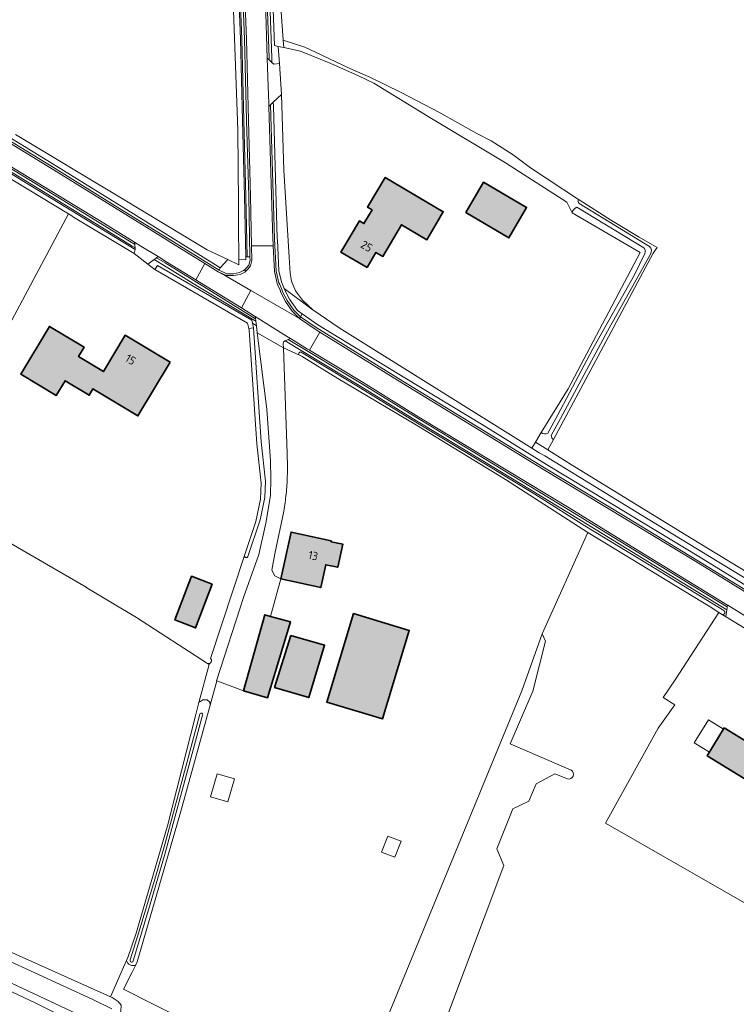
# Model space of a CAD drawing. Header units: metres. Extents: x 200031 to 204075, y 460125 to 464703.
# Tile 149 of 178: x 202222 to 202379, y 463388 to 463604. Entities that reach past the tile are written whole.
import ezdxf
from ezdxf.enums import TextEntityAlignment as Align

# ---------------------------------------------------------------- set-up
doc = ezdxf.new("R2010")
doc.units = ezdxf.units.M
doc.header["$LTSCALE"] = 2
for name, color, linetype, lineweight in [('B-WE-GR-GRAS-GV', 253, 'Continuous', 13), ('B-WE-OG-BEBOUWING-GV', 253, 'Continuous', 35), ('B-WE-OG-BEBOUWING-T18', 253, 'Continuous', 18), ('B-WE-OG-BEBOUWING_LUIFEL-GV', 253, 'Continuous', 18), ('B-WE-OG-BEBOUWING_OVERBOUWING-GV', 253, 'Continuous', 18), ('B-WE-OG-TERREIN_CULTUURSCHEIDING-GV', 253, 'Continuous', 18), ('B-WE-OG-TERREIN_ERF-GV', 253, 'Continuous', 18), ('B-WE-OG-WATER_GREPPEL-GV', 253, 'Continuous', 18), ('B-WE-OG-WATER_SLOOT-GV', 253, 'Continuous', 18), ('B-WE-OG-WEG-GV', 253, 'Continuous', 18), ('B-WE-VH-VERHARDING_ASFALT-GV', 253, 'Continuous', 18), ('B-WE-VH-VERHARDING_BETON-A', 254, 'Continuous', 25), ('B-WE-VH-VERHARDING_BETONSTRAATSTEEN-GV', 253, 'Continuous', 18), ('B-WE-VH-VERHARDING_GRASBETONSTEEN-GV', 253, 'Continuous', 18)]:
    doc.layers.add(name, color=color, linetype=linetype, lineweight=lineweight)
doc.styles.add('NLCS-ISO-M1000-T18', font='NLCS-ISO.ttf', dxfattribs={"height": 1.8})

msp = doc.modelspace()

# ---------------------------------------------------------------- hatches: boundary and pattern name
at = {"layer": 'B-WE-VH-VERHARDING_BETON-A'}
h = msp.add_hatch(color=256, dxfattribs=at)
h.dxf.hatch_style = 1
h.paths.add_polyline_path([(202298.219, 463549.756), (202300.191, 463553.085), (202301.661, 463552.214), (202305.786, 463559.176), (202311.34, 463555.885), (202314.979, 463562.028), (202302.223, 463569.587), (202298.331, 463563.018), (202299.323, 463562.431), (202297.543, 463559.427), (202296.551, 463560.015), (202292.485, 463553.153)])
h = msp.add_hatch(color=256, dxfattribs=at)
h.dxf.hatch_style = 1
h.paths.add_polyline_path([(202319.91, 463561.85), (202329.4, 463556.29), (202333.3, 463562.97), (202323.81, 463568.52)])
h = msp.add_hatch(color=256, dxfattribs=at)
h.dxf.hatch_style = 1
h.paths.add_polyline_path([(202254.932, 463528.981), (202245.062, 463534.901), (202240.262, 463526.899), (202234.781, 463530.187), (202236.024, 463532.258), (202228.397, 463536.833), (202222.097, 463526.33), (202229.895, 463521.652), (202231.841, 463524.897), (202237.141, 463521.717), (202237.958, 463523.079), (202247.837, 463517.153)])
h = msp.add_hatch(color=256, dxfattribs=at)
h.dxf.hatch_style = 1
h.paths.add_polyline_path([(202279.279, 463481.359), (202288.054, 463479.437), (202289.154, 463484.461), (202291.8, 463483.881), (202292.91, 463488.95), (202290.311, 463489.519), (202290.346, 463489.681), (202281.524, 463491.613)])
h = msp.add_hatch(color=256, dxfattribs=at)
h.dxf.hatch_style = 1
h.paths.add_polyline_path([(202264.17, 463480.19), (202259.64, 463481.91), (202255.98, 463472.31), (202260.51, 463470.58)])
h = msp.add_hatch(color=256, dxfattribs=at)
h.dxf.hatch_style = 1
h.paths.add_polyline_path([(202271.038, 463456.722), (202276.353, 463455.204), (202281.376, 463471.909), (202277.01, 463473.11), (202275.752, 463473.456)])
h = msp.add_hatch(color=256, dxfattribs=at)
h.dxf.hatch_style = 1
h.paths.add_polyline_path([(202295.239, 463473.709), (202289.367, 463454.269), (202301.606, 463450.566), (202307.519, 463470)])
h = msp.add_hatch(color=256, dxfattribs=at)
h.dxf.hatch_style = 1
h.paths.add_polyline_path([(202277.888, 463457.456), (202285.419, 463455.247), (202288.877, 463466.744), (202281.469, 463468.872)])
h = msp.add_hatch(color=256, dxfattribs=at)
h.dxf.hatch_style = 1
h.paths.add_polyline_path([(202376.78, 463448.58), (202373.02, 463442.47), (202382.06, 463436.91), (202383.399, 463439.083), (202385.673, 463442.772), (202385.82, 463443.01)])

# ---------------------------------------------------------------- linework, layer by layer
at = {"layer": 'B-WE-GR-GRAS-GV', "flags": 128}
for points in [[(202220.921, 463578.984), (202243.832, 463565.229), (202263.061, 463553.667), (202267.595, 463551.544), (202270.039, 463550.4), (202270.03, 463551.551), (202270.005, 463554.583), (202269.993, 463556.102), (202269.932, 463563.748), (202269.801, 463579.982), (202268.409, 463618.475), (202267.505, 463648.438), (202267.478, 463649.329), (202267.381, 463652.532), (202266.942, 463667.111), (202265.906, 463700.875), (202265.26, 463714.406), (202265.047, 463718.879), (202264.737, 463725.372), (202263.895, 463755.874), (202263.571, 463765.018), (202263.077, 463778.94)], [(202279.298, 463606.979), (202279.8, 463599.738), (202284.549, 463598.211), (202286.878, 463597.121), (202294.408, 463593.505), (202298.817, 463591.622), (202305.702, 463588.254), (202313.975, 463583.894), (202322.397, 463579.238), (202325.518, 463577.603), (202330.345, 463574.538), (202334.187, 463571.658), (202344.701, 463564.714), (202344.838, 463564.624), (202351.971, 463560.116), (202353.061, 463559.422), (202358.065, 463556.45), (202361.993, 463554.155), (202361.121, 463552.955), (202349.005, 463530.292), (202339.214, 463511.958), (202338.01, 463509.703), (202342.955, 463506.565), (202368.369, 463490.96), (202393.286, 463475.801)], [(202200.392, 463501.37), (202232.588, 463561.539), (202202.455, 463579.719)], [(202245.353, 463397.468), (202245.632, 463398.103), (202247.496, 463403.448), (202254.342, 463427.053), (202260.502, 463451.266), (202261.264, 463454.155), (202263.475, 463462.539), (202263.133, 463462.759), (202247.506, 463472.839), (202236.61, 463479.399), (202236.573, 463479.435), (202236.539, 463479.472), (202236.508, 463479.513), (202236.482, 463479.551), (202201.124, 463499.993)], [(202383.296, 463408.977), (202350.633, 463427.624), (202362.254, 463448.538), (202365.91, 463453.671), (202363.36, 463455.289), (202365.998, 463459.19), (202375.562, 463473.946), (202373.67, 463475.197), (202346.8, 463491.562), (202336.744, 463469.289), (202337.449, 463467.643), (202334.71, 463456.656), (202329.728, 463445.098), (202343.105, 463439.331)], [(202343.105, 463439.331), (202329.728, 463445.098), (202334.71, 463456.656), (202337.449, 463467.643), (202336.744, 463469.289), (202332.254, 463456.724), (202295.571, 463367.591), (202296.198, 463367.214), (202296.41, 463366.453), (202303.352, 463363.145), (202306.878, 463361.413)], [(202342.279, 463437.365), (202339.541, 463438.49), (202335.403, 463436.267), (202333.765, 463432.461), (202330.29, 463430.821), (202326.744, 463421.99), (202328.299, 463418.343), (202306.878, 463361.413)], [(202306.878, 463361.413), (202328.299, 463418.343), (202326.744, 463421.99), (202330.29, 463430.821), (202333.765, 463432.461), (202335.403, 463436.267), (202339.541, 463438.49), (202342.279, 463437.365)], [(202238.2, 463381.751), (202225.424, 463388.062), (202200.503, 463399.781)], [(202217.265, 463400.464), (202241.793, 463389.485), (202244.7, 463395.979), (202245.353, 463397.468)], [(202245.353, 463397.468), (202244.7, 463395.979), (202241.793, 463389.485), (202242.176, 463389.313), (202243.522, 463388.473), (202244.135, 463387.632), (202244.099, 463386.365), (202242.559, 463382.234), (202241.73, 463381.201), (202240.551, 463381.091), (202238.2, 463381.751), (202247.494, 463377.237)], [(202258.465, 463384.215), (202244.678, 463391.142), (202246.577, 463394.917), (202247.365, 463396.485)]]:
    msp.add_lwpolyline(points, dxfattribs=at)
msp.add_lwpolyline([(202271.26, 463486.466), (202263.806, 463463.85), (202263.842, 463463.814), (202263.875, 463463.775), (202263.905, 463463.734), (202263.932, 463463.69), (202263.955, 463463.645), (202263.975, 463463.598), (202263.991, 463463.549), (202264.003, 463463.5), (202264.012, 463463.449), (202264.016, 463463.399), (202264.016, 463463.347), (202264.012, 463463.296), (202264.005, 463463.246), (202263.993, 463463.196), (202263.977, 463463.148), (202263.958, 463463.1), (202263.935, 463463.055), (202263.909, 463463.011), (202263.879, 463462.969), (202263.846, 463462.93), (202263.81, 463462.894), (202263.772, 463462.86), (202263.731, 463462.83), (202263.687, 463462.803), (202263.642, 463462.779), (202263.595, 463462.759), (202263.547, 463462.743), (202263.497, 463462.731), (202263.447, 463462.722), (202263.396, 463462.718), (202263.345, 463462.717), (202263.294, 463462.721), (202263.243, 463462.728), (202263.194, 463462.74), (202263.145, 463462.755), (202263.133, 463462.759), (202263.475, 463462.539), (202261.264, 463454.155), (202262.123, 463454.734), (202263.038, 463454.76), (202263.663, 463454.243), (202263.728, 463453.621), (202265.2, 463458.923), (202265.092, 463458.963), (202271.059, 463477.223), (202274.45, 463486.676), (202275.986, 463493.579), (202276.98, 463499.703), (202277.069, 463503.355), (202277.021, 463507.272), (202276.157, 463518.639), (202274.161, 463534.832), (202274.084, 463535.457), (202273.901, 463536.941), (202273.035, 463537.518), (202273.282, 463536.528), (202274.955, 463511.46), (202275.926, 463502.842), (202275.742, 463499.239), (202274.7, 463494.302), (202272.041, 463486.234), (202272.019, 463486.2), (202271.994, 463486.167), (202271.967, 463486.137), (202271.936, 463486.11), (202271.903, 463486.087), (202271.867, 463486.066), (202271.83, 463486.049), (202271.791, 463486.036), (202271.752, 463486.027), (202271.711, 463486.021), (202271.67, 463486.02), (202271.63, 463486.023), (202271.589, 463486.029), (202271.55, 463486.04), (202271.511, 463486.054), (202271.475, 463486.072), (202271.44, 463486.093), (202271.408, 463486.118), (202271.378, 463486.146), (202271.351, 463486.177), (202271.327, 463486.21), (202271.306, 463486.245), (202271.289, 463486.282), (202271.276, 463486.321), (202271.266, 463486.36), (202271.261, 463486.401), (202271.259, 463486.442)], close=True, dxfattribs=at)
at = {"layer": 'B-WE-GR-GRAS-GV'}
for points in [[(202343.105, 463439.331, -0.8575134), (202342.279, 463437.365)], [(202342.279, 463437.365, 0.8575134), (202343.105, 463439.331)], [(202247.365, 463396.485, -0.4961134), (202245.353, 463397.468)]]:
    msp.add_lwpolyline(points, format="xyb", dxfattribs=at)
at = {"layer": 'B-WE-OG-BEBOUWING-GV', "flags": 128}
for points in [[(202298.219, 463549.756), (202300.191, 463553.085), (202301.661, 463552.214), (202305.786, 463559.176), (202311.34, 463555.885), (202314.979, 463562.028), (202302.223, 463569.587), (202298.331, 463563.018), (202299.323, 463562.431), (202297.543, 463559.427), (202296.551, 463560.015), (202292.485, 463553.153)], [(202319.91, 463561.85), (202329.4, 463556.29), (202333.3, 463562.97), (202323.81, 463568.52)], [(202254.932, 463528.981), (202245.062, 463534.901), (202240.262, 463526.899), (202234.781, 463530.187), (202236.024, 463532.258), (202228.397, 463536.833), (202222.097, 463526.33), (202229.895, 463521.652), (202231.841, 463524.897), (202237.141, 463521.717), (202237.958, 463523.079), (202247.837, 463517.153)], [(202279.279, 463481.359), (202288.054, 463479.437), (202289.154, 463484.461), (202291.8, 463483.881), (202292.91, 463488.95), (202290.311, 463489.519), (202290.346, 463489.681), (202281.524, 463491.613)], [(202264.17, 463480.19), (202259.64, 463481.91), (202255.98, 463472.31), (202260.51, 463470.58)], [(202271.038, 463456.722), (202276.353, 463455.204), (202281.376, 463471.909), (202277.01, 463473.11), (202275.752, 463473.456)], [(202295.239, 463473.709), (202289.367, 463454.269), (202301.606, 463450.566), (202307.519, 463470)], [(202277.888, 463457.456), (202285.419, 463455.247), (202288.877, 463466.744), (202281.469, 463468.872)], [(202376.78, 463448.58), (202373.02, 463442.47), (202382.06, 463436.91), (202383.399, 463439.083), (202385.673, 463442.772), (202385.82, 463443.01)]]:
    msp.add_lwpolyline(points, close=True, dxfattribs=at)
at = {"layer": 'B-WE-OG-BEBOUWING_LUIFEL-GV', "flags": 128}
for points in [[(202370.181, 463445.273), (202373.49, 463443.234), (202376.634, 463448.344), (202373.33, 463450.381)], [(202267.632, 463432.324), (202269.088, 463437.42), (202265.242, 463438.519), (202263.786, 463433.423)]]:
    msp.add_lwpolyline(points, close=True, dxfattribs=at)
at = {"layer": 'B-WE-OG-BEBOUWING_OVERBOUWING-GV', "flags": 128}
msp.add_lwpolyline([(202301.424, 463421.309), (202304.365, 463420.176), (202305.714, 463423.677), (202302.774, 463424.81)], close=True, dxfattribs=at)
at = {"layer": 'B-WE-OG-TERREIN_CULTUURSCHEIDING-GV', "flags": 128}
for points in [[(202276.862, 463608.104), (202277.272, 463595.849), (202277.306, 463594.853), (202277.753, 463594.436), (202278.944, 463594.615), (202278.703, 463598.382), (202277.893, 463598.561), (202276.594, 463632.155)], [(202269.601, 463620.652), (202270.39, 463599.938), (202270.824, 463582.082), (202270.824, 463582.078), (202271.296, 463565.461), (202271.575, 463552.119), (202271.874, 463552.126), (202271.596, 463565.468), (202271.124, 463582.082), (202271.124, 463582.085), (202270.69, 463599.948), (202269.901, 463620.657)], [(202386.998, 463478.069), (202357.38, 463496.111), (202337.301, 463508.375), (202336.073, 463509.048), (202334.429, 463510.077), (202292.121, 463536.554), (202286.517, 463540.295), (202286.374, 463540.428), (202280.012, 463545.156), (202280.018, 463545.142), (202280.203, 463544.681), (202281.187, 463542.809), (202282.9, 463540.309), (202283.955, 463539.59), (202287.439, 463537.215), (202306.557, 463525.546), (202323.729, 463515.09), (202337.683, 463506.509), (202355.813, 463495.595), (202371.197, 463486.246), (202387.594, 463476.154)], [(202376.89, 463474.05), (202376.897, 463474.007), (202376.899, 463473.963), (202376.898, 463473.92), (202376.893, 463473.876), (202376.884, 463473.834), (202376.871, 463473.792), (202376.854, 463473.752), (202376.833, 463473.714), (202376.81, 463473.677), (202376.782, 463473.643), (202376.752, 463473.612), (202376.719, 463473.583), (202376.684, 463473.558), (202376.647, 463473.536), (202376.607, 463473.517), (202376.566, 463473.502), (202376.524, 463473.491), (202376.481, 463473.484), (202376.438, 463473.481), (202376.394, 463473.482), (202376.351, 463473.486), (202376.308, 463473.495), (202376.294, 463473.499), (202377.026, 463473.052), (202377.16, 463473.459), (202377.246, 463474.01), (202377.326, 463474.525), (202357.677, 463486.528), (202342.146, 463496.078), (202323.656, 463507.261), (202309.125, 463516.048), (202296.884, 463523.616), (202280.219, 463533.651), (202279.843, 463533.471), (202279.763, 463533.023), (202279.831, 463532.159), (202283.367, 463530.492)], [(202283.765, 463531.165), (202296.728, 463523.36), (202308.969, 463515.792), (202323.5, 463507.005), (202335.107, 463499.985), (202346.13, 463492.991), (202360.23, 463484.396), (202376.671, 463474.361), (202376.707, 463474.337), (202376.741, 463474.31), (202376.772, 463474.279), (202376.8, 463474.246), (202376.825, 463474.21), (202376.847, 463474.173), (202376.865, 463474.133), (202376.879, 463474.092), (202376.89, 463474.05)]]:
    msp.add_lwpolyline(points, dxfattribs=at)
for points in [[(202191.393, 463588.203), (202176.425, 463597.9), (202173.569, 463599.556), (202173.122, 463599.815), (202172.066, 463599.14), (202171.684, 463598.595), (202172.235, 463598.259), (202172.812, 463599.222), (202195.781, 463585.232), (202195.215, 463584.273), (202202.455, 463579.719), (202203.012, 463580.806), (202223.382, 463568.334), (202247.275, 463553.76), (202247.258, 463553.937), (202247.243, 463554.1), (202246.603, 463554.493), (202239.809, 463558.662), (202233.852, 463562.316), (202213.147, 463574.894)], [(202284.001, 463542.634), (202282.509, 463544.626), (202281.616, 463546.766), (202281.353, 463548.523), (202281.083, 463552.029), (202279.912, 463571.192), (202279.441, 463587.83), (202277.599, 463586.094), (202277.627, 463585.207), (202278.494, 463556.139), (202278.512, 463555.804), (202278.863, 463549.068), (202279.431, 463546.6), (202279.573, 463546.247), (202280.012, 463545.156), (202286.374, 463540.428)], [(202251.784, 463551.314), (202251.427, 463551.532), (202250.022, 463550.52), (202251.259, 463549.564), (202251.24, 463549.548), (202251.578, 463549.352), (202252.161, 463550.254), (202272.861, 463538.219), (202273.035, 463537.518), (202273.901, 463536.941), (202273.775, 463537.965), (202260.923, 463545.705), (202253.489, 463550.268)], [(202271.248, 463549.253), (202271.729, 463549.672), (202272.234, 463550.308), (202272.491, 463551.364), (202272.474, 463552.138), (202271.874, 463552.126), (202271.575, 463552.119), (202271.588, 463551.478), (202270.03, 463551.551), (202270.039, 463550.4), (202267.595, 463551.544), (202265.964, 463549.713), (202265.962, 463549.715), (202265.715, 463549.168), (202267.403, 463548.405), (202268.844, 463548.389), (202270.203, 463548.652), (202271.09, 463549.116)]]:
    msp.add_lwpolyline(points, close=True, dxfattribs=at)
at = {"layer": 'B-WE-OG-TERREIN_CULTUURSCHEIDING-GV'}
msp.add_lwpolyline([(202283.367, 463530.492, -0.9570071), (202283.765, 463531.165)], format="xyb", dxfattribs=at)
at = {"layer": 'B-WE-OG-TERREIN_ERF-GV', "flags": 128}
for points in [[(202336.543, 463513.509), (202342.442, 463523.084), (202358.305, 463553.047), (202343.302, 463561.763), (202342.123, 463564.133), (202328.632, 463572.758), (202311.697, 463583.004), (202299.715, 463590.319), (202296.379, 463591.919), (202290.247, 463594.581), (202283.576, 463597.311), (202279.922, 463598.114), (202278.703, 463598.382), (202278.944, 463594.615), (202279.441, 463587.83), (202279.912, 463571.192), (202281.083, 463552.029), (202281.353, 463548.523), (202281.616, 463546.766), (202282.509, 463544.626), (202284.001, 463542.634), (202286.374, 463540.428), (202286.517, 463540.295), (202292.121, 463536.554), (202334.429, 463510.077), (202335.247, 463511.405)], [(202298.219, 463549.756), (202292.485, 463553.153), (202296.551, 463560.015), (202297.543, 463559.427), (202299.323, 463562.431), (202298.331, 463563.018), (202302.223, 463569.587), (202314.979, 463562.028), (202311.34, 463555.885), (202305.786, 463559.176), (202301.661, 463552.214), (202300.191, 463553.085)], [(202319.91, 463561.85), (202323.81, 463568.52), (202333.3, 463562.97), (202329.4, 463556.29)], [(202237.958, 463523.079), (202237.141, 463521.717), (202231.841, 463524.897), (202229.895, 463521.652), (202222.097, 463526.33), (202228.397, 463536.833), (202236.024, 463532.258), (202234.781, 463530.187), (202240.262, 463526.899), (202245.062, 463534.901), (202254.932, 463528.981), (202247.837, 463517.153)], [(202279.279, 463481.359), (202281.524, 463491.613), (202290.346, 463489.681), (202290.311, 463489.519), (202292.91, 463488.95), (202291.8, 463483.881), (202289.154, 463484.461), (202288.054, 463479.437)], [(202255.98, 463472.31), (202259.64, 463481.91), (202264.17, 463480.19), (202260.51, 463470.58)], [(202301.606, 463450.566), (202289.367, 463454.269), (202295.239, 463473.709), (202307.519, 463470)], [(202288.877, 463466.744), (202285.419, 463455.247), (202277.888, 463457.456), (202281.469, 463468.872)], [(202376.78, 463448.58), (202385.82, 463443.01), (202385.673, 463442.772), (202383.399, 463439.083), (202382.06, 463436.91), (202373.02, 463442.47)]]:
    msp.add_lwpolyline(points, close=True, dxfattribs=at)
for points in [[(202201.124, 463499.993), (202236.482, 463479.551), (202236.508, 463479.513), (202236.539, 463479.472), (202236.573, 463479.435), (202236.61, 463479.399), (202247.506, 463472.839), (202263.133, 463462.759), (202263.145, 463462.755), (202263.194, 463462.74), (202263.243, 463462.728), (202263.294, 463462.721), (202263.345, 463462.717), (202263.396, 463462.718), (202263.447, 463462.722), (202263.497, 463462.731), (202263.547, 463462.743), (202263.595, 463462.759), (202263.642, 463462.779), (202263.687, 463462.803), (202263.731, 463462.83), (202263.772, 463462.86), (202263.81, 463462.894), (202263.846, 463462.93), (202263.879, 463462.969), (202263.909, 463463.011), (202263.935, 463463.055), (202263.958, 463463.1), (202263.977, 463463.148), (202263.993, 463463.196), (202264.005, 463463.246), (202264.012, 463463.296), (202264.016, 463463.347), (202264.016, 463463.399), (202264.012, 463463.449), (202264.003, 463463.5), (202263.991, 463463.549), (202263.975, 463463.598), (202263.955, 463463.645), (202263.932, 463463.69), (202263.905, 463463.734), (202263.875, 463463.775), (202263.842, 463463.814), (202263.806, 463463.85), (202271.26, 463486.466), (202273.738, 463493.984), (202274.768, 463498.865), (202274.948, 463502.4), (202273.98, 463510.993), (202272.309, 463536.033), (202272.229, 463536.354), (202271.94, 463537.513), (202251.578, 463549.352), (202251.24, 463549.548), (202251.259, 463549.564), (202250.022, 463550.52), (202247.035, 463552.827), (202233.699, 463560.869), (202233.297, 463561.111), (202232.588, 463561.539), (202200.392, 463501.37)], [(202295.571, 463367.591), (202332.254, 463456.724), (202336.744, 463469.289), (202346.8, 463491.562), (202328.668, 463503.212), (202309.075, 463515.113), (202291.814, 463525.351), (202283.969, 463530.208), (202283.367, 463530.492), (202279.831, 463532.159), (202280.649, 463508.927), (202280.658, 463508.756), (202280.679, 463508.271), (202280.697, 463507.786), (202280.71, 463507.301), (202280.72, 463506.816), (202280.725, 463506.331), (202280.727, 463505.846), (202280.724, 463505.361), (202280.718, 463504.876), (202280.707, 463504.391), (202280.693, 463503.907), (202280.675, 463503.422), (202280.652, 463502.937), (202280.626, 463502.453), (202280.595, 463501.969), (202280.561, 463501.485), (202280.522, 463501.001), (202280.48, 463500.518), (202280.433, 463500.035), (202280.383, 463499.553), (202280.329, 463499.071), (202280.27, 463498.589), (202280.208, 463498.108), (202280.142, 463497.628), (202280.072, 463497.148), (202279.997, 463496.669), (202279.919, 463496.19), (202277.97, 463486.836), (202277.319, 463483.264), (202277.965, 463482.017), (202279.279, 463481.359), (202277.01, 463473.11), (202281.376, 463471.909), (202276.353, 463455.204), (202271.038, 463456.722), (202265.2, 463458.923), (202263.728, 463453.621), (202257.174, 463430.014), (202247.695, 463397.14), (202247.365, 463396.485), (202246.577, 463394.917), (202244.678, 463391.142), (202258.465, 463384.215)], [(202381.342, 463470.417), (202377.026, 463473.052), (202376.294, 463473.499), (202375.562, 463473.946), (202365.998, 463459.19), (202363.36, 463455.289), (202365.91, 463453.671), (202362.254, 463448.538), (202350.633, 463427.624), (202383.296, 463408.977)]]:
    msp.add_lwpolyline(points, dxfattribs=at)
at = {"layer": 'B-WE-OG-WATER_GREPPEL-GV', "flags": 128}
for points in [[(202279.8, 463599.738), (202279.298, 463606.979), (202279.276, 463611.286), (202279.001, 463617.333), (202278.747, 463631.451), (202278.172, 463643.558), (202278.077, 463652.227), (202275.861, 463715.889), (202275.293, 463731.782), (202274.678, 463757.417), (202273.749, 463757.973), (202273.392, 463757.973), (202272.699, 463757.286), (202273.504, 463734.604), (202274.886, 463698.557), (202275.775, 463663.091), (202276.594, 463632.155), (202277.893, 463598.561), (202278.703, 463598.382), (202279.922, 463598.114)], [(202223.382, 463568.334), (202203.012, 463580.806), (202202.455, 463579.719), (202232.588, 463561.539), (202233.297, 463561.111), (202233.699, 463560.869), (202247.035, 463552.827), (202247.275, 463553.76)], [(202272.229, 463536.354), (202273.282, 463536.528), (202273.035, 463537.518), (202272.861, 463538.219), (202252.161, 463550.254), (202251.578, 463549.352), (202271.94, 463537.513)], [(202272.229, 463536.354), (202272.309, 463536.033), (202273.98, 463510.993), (202274.948, 463502.4), (202274.768, 463498.865), (202273.738, 463493.984), (202271.26, 463486.466), (202271.259, 463486.442), (202271.261, 463486.401), (202271.266, 463486.36), (202271.276, 463486.321), (202271.289, 463486.282), (202271.306, 463486.245), (202271.327, 463486.21), (202271.351, 463486.177), (202271.378, 463486.146), (202271.408, 463486.118), (202271.44, 463486.093), (202271.475, 463486.072), (202271.511, 463486.054), (202271.55, 463486.04), (202271.589, 463486.029), (202271.63, 463486.023), (202271.67, 463486.02), (202271.711, 463486.021), (202271.752, 463486.027), (202271.791, 463486.036), (202271.83, 463486.049), (202271.867, 463486.066), (202271.903, 463486.087), (202271.936, 463486.11), (202271.967, 463486.137), (202271.994, 463486.167), (202272.019, 463486.2), (202272.041, 463486.234), (202274.7, 463494.302), (202275.742, 463499.239), (202275.926, 463502.842), (202274.955, 463511.46), (202273.282, 463536.528)]]:
    msp.add_lwpolyline(points, close=True, dxfattribs=at)
for points in [[(202344.701, 463564.714), (202334.187, 463571.658), (202330.345, 463574.538), (202325.518, 463577.603), (202322.397, 463579.238), (202313.975, 463583.894), (202305.702, 463588.254), (202298.817, 463591.622), (202294.408, 463593.505), (202286.878, 463597.121), (202284.549, 463598.211), (202279.8, 463599.738), (202279.922, 463598.114)], [(202279.922, 463598.114), (202283.576, 463597.311), (202290.247, 463594.581), (202296.379, 463591.919), (202299.715, 463590.319), (202311.697, 463583.004), (202328.632, 463572.758), (202342.123, 463564.133), (202343.302, 463561.763)], [(202214.831, 463581.26), (202229.944, 463572.025), (202229.948, 463572.022), (202244.725, 463562.86), (202254.995, 463556.527), (202254.997, 463556.526), (202264.922, 463550.36), (202265.962, 463549.715), (202265.964, 463549.713), (202267.595, 463551.544), (202263.061, 463553.667), (202243.832, 463565.229), (202220.921, 463578.984)], [(202360.362, 463554.39), (202344.842, 463563.848)], [(202344.37, 463563.034), (202359.068, 463554.1)], [(202359.322, 463552.855), (202357.02, 463548.2), (202347.899, 463531.881), (202340.138, 463517.401), (202337.966, 463513.399)], [(202338.723, 463512.875), (202340.732, 463516.582), (202351.096, 463535.777), (202360.541, 463552.737)], [(202373.67, 463475.197), (202375.562, 463473.946), (202376.294, 463473.499), (202376.308, 463473.495), (202376.351, 463473.486), (202376.394, 463473.482), (202376.438, 463473.481), (202376.481, 463473.484), (202376.524, 463473.491), (202376.566, 463473.502), (202376.607, 463473.517), (202376.647, 463473.536), (202376.684, 463473.558), (202376.719, 463473.583), (202376.752, 463473.612), (202376.782, 463473.643), (202376.81, 463473.677), (202376.833, 463473.714), (202376.854, 463473.752), (202376.871, 463473.792), (202376.884, 463473.834), (202376.893, 463473.876), (202376.898, 463473.92), (202376.899, 463473.963), (202376.897, 463474.007), (202376.89, 463474.05), (202376.879, 463474.092), (202376.865, 463474.133), (202376.847, 463474.173), (202376.825, 463474.21), (202376.8, 463474.246), (202376.772, 463474.279), (202376.741, 463474.31), (202376.707, 463474.337), (202376.671, 463474.361), (202360.23, 463484.396), (202346.13, 463492.991), (202335.107, 463499.985), (202323.5, 463507.005), (202308.969, 463515.792), (202296.728, 463523.36), (202283.765, 463531.165)], [(202283.367, 463530.492), (202283.969, 463530.208), (202291.814, 463525.351), (202309.075, 463515.113), (202328.668, 463503.212), (202346.8, 463491.562), (202373.67, 463475.197)], [(202336.543, 463513.509), (202335.247, 463511.405), (202338.01, 463509.703), (202339.214, 463511.958)], [(202393.286, 463475.801), (202368.369, 463490.96), (202342.955, 463506.565), (202338.01, 463509.703), (202335.247, 463511.405), (202334.429, 463510.077), (202336.073, 463509.048), (202337.301, 463508.375), (202357.38, 463496.111), (202386.998, 463478.069)], [(202246.776, 463397.404), (202250.143, 463408.638), (202253.723, 463420.512), (202259.781, 463442.982), (202262.075, 463451.38)], [(202261.458, 463451.577), (202257.506, 463436.803), (202253.764, 463422.957), (202251.776, 463416.041)], [(202251.776, 463416.041), (202248.06, 463403.714), (202246.175, 463397.585)]]:
    msp.add_lwpolyline(points, dxfattribs=at)
at = {"layer": 'B-WE-OG-WATER_GREPPEL-GV'}
for points in [[(202344.842, 463563.848, -0.248819), (202344.701, 463564.714)], [(202343.302, 463561.763, -0.2766452), (202344.37, 463563.034)], [(202359.068, 463554.1, -0.3079098), (202359.322, 463552.855)], [(202360.541, 463552.737, 0.3577272), (202360.362, 463554.39)], [(202283.765, 463531.165, 0.9570071), (202283.367, 463530.492)], [(202337.966, 463513.399, -0.3413943), (202336.543, 463513.509)], [(202339.214, 463511.958, -0.1829589), (202338.723, 463512.875)], [(202262.075, 463451.38, 1.0254127), (202261.458, 463451.577)], [(202246.175, 463397.585, 1.3882219), (202246.776, 463397.404)]]:
    msp.add_lwpolyline(points, format="xyb", dxfattribs=at)
at = {"layer": 'B-WE-OG-WATER_SLOOT-GV', "flags": 128}
for points in [[(202268.409, 463618.475), (202269.801, 463579.982), (202269.932, 463563.748), (202269.993, 463556.102), (202270.005, 463554.583), (202270.03, 463551.551), (202271.588, 463551.478), (202271.575, 463552.119), (202271.296, 463565.461), (202270.824, 463582.078), (202270.824, 463582.082), (202270.39, 463599.938), (202269.601, 463620.652)], [(202339.214, 463511.958), (202349.005, 463530.292), (202361.121, 463552.955), (202361.993, 463554.155), (202358.065, 463556.45), (202353.061, 463559.422), (202351.971, 463560.116), (202344.838, 463564.624), (202344.701, 463564.714)], [(202344.842, 463563.848), (202360.362, 463554.39)], [(202343.302, 463561.763), (202358.305, 463553.047), (202342.442, 463523.084), (202336.543, 463513.509)], [(202359.068, 463554.1), (202344.37, 463563.034)], [(202337.966, 463513.399), (202340.138, 463517.401), (202347.899, 463531.881), (202357.02, 463548.2), (202359.322, 463552.855)], [(202360.541, 463552.737), (202351.096, 463535.777), (202340.732, 463516.582), (202338.723, 463512.875)], [(202021.933, 463509.94), (202036.867, 463500.086), (202052.564, 463488.742), (202068.714, 463477.182), (202086.209, 463464.635), (202101.469, 463454.677), (202113.966, 463447.282), (202128.553, 463439.846), (202143.037, 463433.243), (202159.083, 463425.47), (202173.732, 463418.366), (202187.557, 463412.047), (202201.876, 463405.544), (202218.804, 463397.672), (202237.923, 463388.902), (202242.13, 463386.827)], [(202242.13, 463386.827), (202237.923, 463388.902), (202218.804, 463397.672), (202201.876, 463405.544), (202187.557, 463412.047), (202173.732, 463418.366), (202159.083, 463425.47), (202143.037, 463433.243), (202128.553, 463439.846), (202113.966, 463447.282), (202101.469, 463454.677), (202086.209, 463464.635), (202068.714, 463477.182), (202052.564, 463488.742), (202036.867, 463500.086), (202021.933, 463509.94)], [(202240.333, 463382.946), (202218.956, 463393.032), (202194.248, 463404.759), (202171.665, 463415.02), (202150.778, 463424.988), (202126.768, 463436.1), (202103.728, 463448.54), (202090.777, 463456.393), (202077.456, 463465.941), (202059.104, 463479.044), (202039.737, 463493.226), (202023.404, 463504.772)], [(202023.404, 463504.772), (202039.737, 463493.226), (202059.104, 463479.044), (202077.456, 463465.941), (202090.777, 463456.393), (202103.728, 463448.54), (202126.768, 463436.1), (202150.778, 463424.988), (202171.665, 463415.02), (202194.248, 463404.759), (202218.956, 463393.032), (202240.333, 463382.946)], [(202261.264, 463454.155), (202260.502, 463451.266), (202254.342, 463427.053), (202247.496, 463403.448), (202245.632, 463398.103), (202245.353, 463397.468)], [(202247.365, 463396.485), (202247.695, 463397.14), (202257.174, 463430.014), (202263.728, 463453.621), (202263.663, 463454.243), (202263.038, 463454.76), (202262.123, 463454.734), (202261.264, 463454.155)], [(202246.175, 463397.585), (202248.06, 463403.714), (202251.776, 463416.041), (202253.764, 463422.957), (202257.506, 463436.803), (202261.458, 463451.577)], [(202262.075, 463451.38), (202259.781, 463442.982), (202253.723, 463420.512), (202250.143, 463408.638), (202246.776, 463397.404)], [(202200.503, 463399.781), (202225.424, 463388.062), (202238.2, 463381.751), (202240.551, 463381.091), (202241.73, 463381.201), (202242.559, 463382.234), (202244.099, 463386.365), (202244.135, 463387.632), (202243.522, 463388.473), (202242.176, 463389.313), (202241.793, 463389.485), (202217.265, 463400.464)]]:
    msp.add_lwpolyline(points, dxfattribs=at)
at = {"layer": 'B-WE-OG-WATER_SLOOT-GV'}
for points in [[(202344.701, 463564.714, 0.248819), (202344.842, 463563.848)], [(202344.37, 463563.034, 0.2766452), (202343.302, 463561.763)], [(202359.322, 463552.855, 0.3079098), (202359.068, 463554.1)], [(202360.362, 463554.39, -0.3577272), (202360.541, 463552.737)], [(202336.543, 463513.509, 0.3413943), (202337.966, 463513.399)], [(202338.723, 463512.875, 0.1829589), (202339.214, 463511.958)], [(202261.458, 463451.577, -1.0254127), (202262.075, 463451.38)], [(202245.353, 463397.468, 0.4961134), (202247.365, 463396.485)], [(202246.776, 463397.404, -1.3882219), (202246.175, 463397.585)]]:
    msp.add_lwpolyline(points, format="xyb", dxfattribs=at)
at = {"layer": 'B-WE-OG-WEG-GV', "flags": 128}
for points in [[(202276.673, 463595.829), (202276.686, 463595.431), (202276.893, 463595.238), (202277.306, 463594.853), (202277.272, 463595.849), (202276.862, 463608.104), (202276.057, 463634.492), (202275.15, 463661.928), (202274.195, 463689.12), (202273.431, 463713.418), (202272.395, 463743.475), (202271.853, 463763.812), (202271.865, 463765.664), (202271.464, 463765.54), (202271.264, 463765.478), (202271.253, 463763.806), (202271.795, 463743.456), (202272.832, 463713.398), (202273.596, 463689.1), (202274.551, 463661.908), (202275.458, 463634.473), (202276.263, 463608.085)], [(202191.393, 463588.203), (202213.147, 463574.894), (202233.852, 463562.316), (202239.809, 463558.662), (202246.603, 463554.493), (202247.243, 463554.1), (202247.196, 463554.598), (202247.173, 463554.847), (202246.917, 463555.004), (202240.123, 463559.173), (202234.165, 463562.829), (202213.46, 463575.406), (202191.713, 463588.71), (202176.739, 463598.412), (202173.691, 463600.179), (202173.501, 463600.057), (202173.122, 463599.815), (202173.569, 463599.556), (202176.425, 463597.9)], [(202282.9, 463540.309), (202281.187, 463542.809), (202280.203, 463544.681), (202280.018, 463545.142), (202280.012, 463545.156), (202279.573, 463546.247), (202279.431, 463546.6), (202278.863, 463549.068), (202278.512, 463555.804), (202278.494, 463556.139), (202277.627, 463585.207), (202277.599, 463586.094), (202277.211, 463585.727), (202277.016, 463585.544), (202277.895, 463556.11), (202278.267, 463548.985), (202278.857, 463546.419), (202279.016, 463546.023), (202279.461, 463544.918), (202279.658, 463544.429), (202280.672, 463542.499), (202282.093, 463540.426), (202283.583, 463538.941), (202283.955, 463539.59)], [(202251.784, 463551.314), (202253.489, 463550.268), (202260.923, 463545.705), (202273.775, 463537.965), (202273.744, 463538.22), (202273.713, 463538.474), (202260.71, 463546.54), (202253.803, 463550.779), (202251.955, 463551.913), (202251.779, 463551.786), (202251.427, 463551.532)], [(202309.125, 463516.048), (202323.656, 463507.261), (202342.146, 463496.078), (202357.677, 463486.528), (202377.326, 463474.525), (202377.392, 463474.953), (202377.396, 463474.978), (202377.426, 463475.168), (202377.284, 463475.253), (202357.991, 463487.04), (202342.459, 463496.59), (202323.966, 463507.775), (202309.438, 463516.56), (202297.197, 463524.129), (202280.868, 463533.96), (202280.721, 463533.89), (202280.219, 463533.651), (202296.884, 463523.616)]]:
    msp.add_lwpolyline(points, close=True, dxfattribs=at)
for points in [[(202269.901, 463620.657), (202270.69, 463599.948), (202271.124, 463582.085), (202271.124, 463582.082), (202271.596, 463565.468), (202271.874, 463552.126), (202272.474, 463552.138), (202272.196, 463565.483), (202271.724, 463582.092), (202271.29, 463599.966), (202270.501, 463620.669)], [(202214.457, 463580.786), (202229.621, 463571.519), (202229.624, 463571.518), (202244.41, 463562.35), (202254.703, 463556.002), (202265.679, 463549.184), (202265.715, 463549.168), (202265.962, 463549.715), (202264.922, 463550.36), (202254.997, 463556.526), (202254.995, 463556.527), (202244.725, 463562.86), (202229.948, 463572.022), (202229.944, 463572.025), (202214.831, 463581.26)], [(202283.955, 463539.59), (202283.583, 463538.941), (202283.6, 463538.924), (202287.031, 463536.585), (202287.737, 463536.149), (202306.086, 463524.779), (202323.259, 463514.322), (202337.215, 463505.74), (202355.347, 463494.825), (202370.728, 463485.478), (202387.125, 463475.386), (202405.028, 463464.508), (202419.691, 463455.449), (202439.688, 463443.332), (202463.166, 463428.941), (202478.202, 463419.926), (202490.52, 463412.516), (202502.349, 463405.242), (202511.372, 463399.502), (202513.132, 463398.382), (202514.202, 463397.698), (202514.234, 463397.911), (202514.375, 463398.839)], [(202513.927, 463398.624), (202511.7, 463400.066), (202502.826, 463406.005), (202490.988, 463413.285), (202478.665, 463420.697), (202463.633, 463429.711), (202440.157, 463444.1), (202422.878, 463454.57), (202420.161, 463456.217), (202405.498, 463465.275), (202387.594, 463476.154), (202371.197, 463486.246), (202355.813, 463495.595), (202337.683, 463506.509), (202323.729, 463515.09), (202306.557, 463525.546), (202287.439, 463537.215), (202283.955, 463539.59)]]:
    msp.add_lwpolyline(points, dxfattribs=at)
at = {"layer": 'B-WE-VH-VERHARDING_ASFALT-GV', "flags": 128}
for points in [[(202270.901, 463620.688), (202271.69, 463599.979), (202272.124, 463582.105), (202272.596, 463565.493), (202272.825, 463554.513), (202277.575, 463554.563), (202277.554, 463554.961), (202277.495, 463556.098), (202276.627, 463585.177), (202276.606, 463585.865), (202276.482, 463589.559), (202276.273, 463595.816), (202275.863, 463608.072)], [(202213.668, 463575.748), (202234.373, 463563.17), (202240.332, 463559.514), (202247.126, 463555.345), (202248.5, 463554.502), (202252.307, 463552.166), (202254.012, 463551.12), (202260.567, 463547.097), (202262.587, 463550.633), (202254.485, 463555.666), (202254.396, 463555.721), (202244.199, 463562.01), (202229.416, 463571.176), (202214.269, 463580.432)], [(202386.916, 463475.045), (202370.519, 463485.137), (202355.14, 463494.483), (202337.007, 463505.398), (202323.05, 463513.981), (202305.877, 463524.438), (202287.875, 463535.593), (202285.545, 463531.611), (202297.405, 463524.47), (202309.647, 463516.901), (202324.173, 463508.117), (202342.667, 463496.932), (202358.2, 463487.381), (202377.492, 463475.595), (202377.54, 463475.566), (202382.422, 463472.555)]]:
    msp.add_lwpolyline(points, dxfattribs=at)
for points in [[(202272.656, 463544.733), (202283.377, 463538.582), (202281.784, 463540.169), (202280.329, 463542.292), (202279.294, 463544.261), (202279.09, 463544.769), (202278.645, 463545.874), (202278.474, 463546.299), (202277.869, 463548.929), (202277.575, 463554.563), (202272.825, 463554.513), (202272.892, 463551.32), (202272.602, 463550.128), (202272.019, 463549.394), (202271.876, 463549.27), (202271.539, 463548.977), (202271.316, 463548.783), (202270.336, 463548.271), (202268.88, 463547.988), (202267.314, 463548.006), (202265.49, 463548.83), (202267.228, 463547.847)], [(202260.567, 463547.097), (202261.42, 463546.574), (202270.587, 463540.885), (202272.656, 463544.733), (202267.228, 463547.847), (202265.49, 463548.83), (202262.587, 463550.633)], [(202285.545, 463531.611), (202287.875, 463535.593), (202286.82, 463536.247), (202283.377, 463538.582), (202272.656, 463544.733), (202270.587, 463540.885), (202273.477, 463539.091), (202273.588, 463539.023), (202273.649, 463538.985), (202277.359, 463536.683), (202280.544, 463534.706), (202281.364, 463534.197), (202285.119, 463531.867)]]:
    msp.add_lwpolyline(points, close=True, dxfattribs=at)
at = {"layer": 'B-WE-VH-VERHARDING_BETONSTRAATSTEEN-GV', "flags": 128}
for points in [[(202277.211, 463585.727), (202277.599, 463586.094), (202279.441, 463587.83), (202278.944, 463594.615), (202277.753, 463594.436), (202277.306, 463594.853), (202276.893, 463595.238), (202276.686, 463595.431), (202276.273, 463595.816), (202276.482, 463589.559), (202276.606, 463585.865), (202276.627, 463585.177), (202277.016, 463585.544)], [(202251.779, 463551.786), (202251.955, 463551.913), (202252.307, 463552.166), (202248.5, 463554.502), (202247.126, 463555.345), (202247.173, 463554.847), (202247.196, 463554.598), (202247.243, 463554.1), (202247.258, 463553.937), (202247.275, 463553.76), (202247.035, 463552.827), (202250.022, 463550.52), (202251.427, 463551.532)], [(202273.702, 463538.561), (202273.713, 463538.474), (202273.744, 463538.22), (202273.775, 463537.965), (202273.901, 463536.941), (202274.084, 463535.457), (202279.831, 463532.159), (202279.763, 463533.023), (202279.843, 463533.471), (202280.219, 463533.651), (202280.721, 463533.89), (202280.868, 463533.96), (202281.364, 463534.197), (202280.544, 463534.706), (202277.359, 463536.683), (202273.649, 463538.985)], [(202271.038, 463456.722), (202275.752, 463473.456), (202277.01, 463473.11), (202279.279, 463481.359), (202277.965, 463482.017), (202277.319, 463483.264), (202277.97, 463486.836), (202279.919, 463496.19), (202279.997, 463496.669), (202280.072, 463497.148), (202280.142, 463497.628), (202280.208, 463498.108), (202280.27, 463498.589), (202280.329, 463499.071), (202280.383, 463499.553), (202280.433, 463500.035), (202280.48, 463500.518), (202280.522, 463501.001), (202280.561, 463501.485), (202280.595, 463501.969), (202280.626, 463502.453), (202280.652, 463502.937), (202280.675, 463503.422), (202280.693, 463503.907), (202280.707, 463504.391), (202280.718, 463504.876), (202280.724, 463505.361), (202280.727, 463505.846), (202280.725, 463506.331), (202280.72, 463506.816), (202280.71, 463507.301), (202280.697, 463507.786), (202280.679, 463508.271), (202280.658, 463508.756), (202280.649, 463508.927), (202279.831, 463532.159), (202274.084, 463535.457), (202274.161, 463534.832), (202276.157, 463518.639), (202277.021, 463507.272), (202277.069, 463503.355), (202276.98, 463499.703), (202275.986, 463493.579), (202274.45, 463486.676), (202271.059, 463477.223), (202265.092, 463458.963), (202265.2, 463458.923)], [(202381.342, 463470.417), (202381.966, 463471.088), (202382.437, 463471.371), (202382.823, 463471.603), (202383.016, 463471.718), (202383.402, 463471.95), (202382.422, 463472.555), (202377.54, 463475.566), (202377.492, 463475.595), (202377.426, 463475.168), (202377.396, 463474.978), (202377.392, 463474.953), (202377.326, 463474.525), (202377.246, 463474.01), (202377.16, 463473.459), (202377.026, 463473.052)]]:
    msp.add_lwpolyline(points, close=True, dxfattribs=at)
at = {"layer": 'B-WE-VH-VERHARDING_GRASBETONSTEEN-GV', "flags": 128}
for points in [[(202274.151, 463661.894), (202275.058, 463634.46), (202275.863, 463608.072), (202276.273, 463595.816), (202276.686, 463595.431), (202276.673, 463595.829), (202276.263, 463608.085), (202275.458, 463634.473), (202274.551, 463661.908), (202273.596, 463689.1), (202272.832, 463713.398), (202271.795, 463743.456), (202271.253, 463763.806), (202271.264, 463765.478), (202270.863, 463765.354), (202270.853, 463763.802), (202271.395, 463743.444), (202272.432, 463713.385), (202273.196, 463689.087)], [(202191.713, 463588.71), (202213.46, 463575.406), (202234.165, 463562.829), (202240.123, 463559.173), (202246.917, 463555.004), (202247.173, 463554.847), (202247.126, 463555.345), (202240.332, 463559.514), (202234.373, 463563.17), (202213.668, 463575.748), (202191.926, 463589.049), (202176.948, 463598.753), (202174.07, 463600.421), (202173.691, 463600.179), (202176.739, 463598.412)], [(202278.474, 463546.299), (202278.645, 463545.874), (202279.09, 463544.769), (202279.294, 463544.261), (202280.329, 463542.292), (202281.784, 463540.169), (202283.377, 463538.582), (202283.583, 463538.941), (202282.093, 463540.426), (202280.672, 463542.499), (202279.658, 463544.429), (202279.461, 463544.918), (202279.016, 463546.023), (202278.857, 463546.419), (202278.267, 463548.985), (202277.895, 463556.11), (202277.016, 463585.544), (202276.627, 463585.177), (202277.495, 463556.098), (202277.554, 463554.961), (202277.575, 463554.563), (202277.869, 463548.929)], [(202261.42, 463546.574), (202260.567, 463547.097), (202254.012, 463551.12), (202252.307, 463552.166), (202251.955, 463551.913), (202253.803, 463550.779), (202260.71, 463546.54), (202273.713, 463538.474), (202273.702, 463538.561), (202273.649, 463538.985), (202273.588, 463539.023), (202273.477, 463539.091), (202270.587, 463540.885)], [(202297.405, 463524.47), (202285.545, 463531.611), (202285.119, 463531.867), (202281.364, 463534.197), (202280.868, 463533.96), (202297.197, 463524.129), (202309.438, 463516.56), (202323.966, 463507.775), (202342.459, 463496.59), (202357.991, 463487.04), (202377.284, 463475.253), (202377.426, 463475.168), (202377.492, 463475.595), (202358.2, 463487.381), (202342.667, 463496.932), (202324.173, 463508.117), (202309.647, 463516.901)]]:
    msp.add_lwpolyline(points, close=True, dxfattribs=at)
for points in [[(202270.501, 463620.669), (202271.29, 463599.966), (202271.724, 463582.092), (202272.196, 463565.483), (202272.474, 463552.138), (202272.491, 463551.364), (202272.234, 463550.308), (202271.729, 463549.672), (202271.248, 463549.253), (202271.539, 463548.977), (202271.876, 463549.27), (202272.019, 463549.394), (202272.602, 463550.128), (202272.892, 463551.32), (202272.825, 463554.513), (202272.596, 463565.493), (202272.124, 463582.105), (202271.69, 463599.979), (202270.901, 463620.688)], [(202214.269, 463580.432), (202229.416, 463571.176), (202244.199, 463562.01), (202254.396, 463555.721), (202254.485, 463555.666), (202262.587, 463550.633), (202265.49, 463548.83), (202267.314, 463548.006), (202268.88, 463547.988), (202270.336, 463548.271), (202271.316, 463548.783), (202271.539, 463548.977), (202271.248, 463549.253), (202271.09, 463549.116), (202270.203, 463548.652), (202268.844, 463548.389), (202267.403, 463548.405), (202265.715, 463549.168), (202265.679, 463549.184), (202254.703, 463556.002), (202244.41, 463562.35), (202229.624, 463571.518), (202229.621, 463571.519), (202214.457, 463580.786)], [(202387.125, 463475.386), (202370.728, 463485.478), (202355.347, 463494.825), (202337.215, 463505.74), (202323.259, 463514.322), (202306.086, 463524.779), (202287.737, 463536.149), (202287.031, 463536.585), (202283.6, 463538.924), (202283.583, 463538.941), (202283.377, 463538.582), (202286.82, 463536.247), (202287.875, 463535.593), (202305.877, 463524.438), (202323.05, 463513.981), (202337.007, 463505.398), (202355.14, 463494.483), (202370.519, 463485.137), (202386.916, 463475.045)]]:
    msp.add_lwpolyline(points, dxfattribs=at)

# ---------------------------------------------------------------- texts
at = {"layer": 'B-WE-OG-BEBOUWING-T18', "style": 'NLCS-ISO-M1000-T18'}
for s, rotation, p in [('25', 329.4, (202298.127, 463554.46)), ('15', 329, (202246.225, 463529.539)), ('13', 347.6, (202286.38, 463486.455))]:
    msp.add_text(s, height=1.8, rotation=rotation, dxfattribs=at).set_placement(p, align=Align.MIDDLE)

doc.saveas('drawing.dxf')
